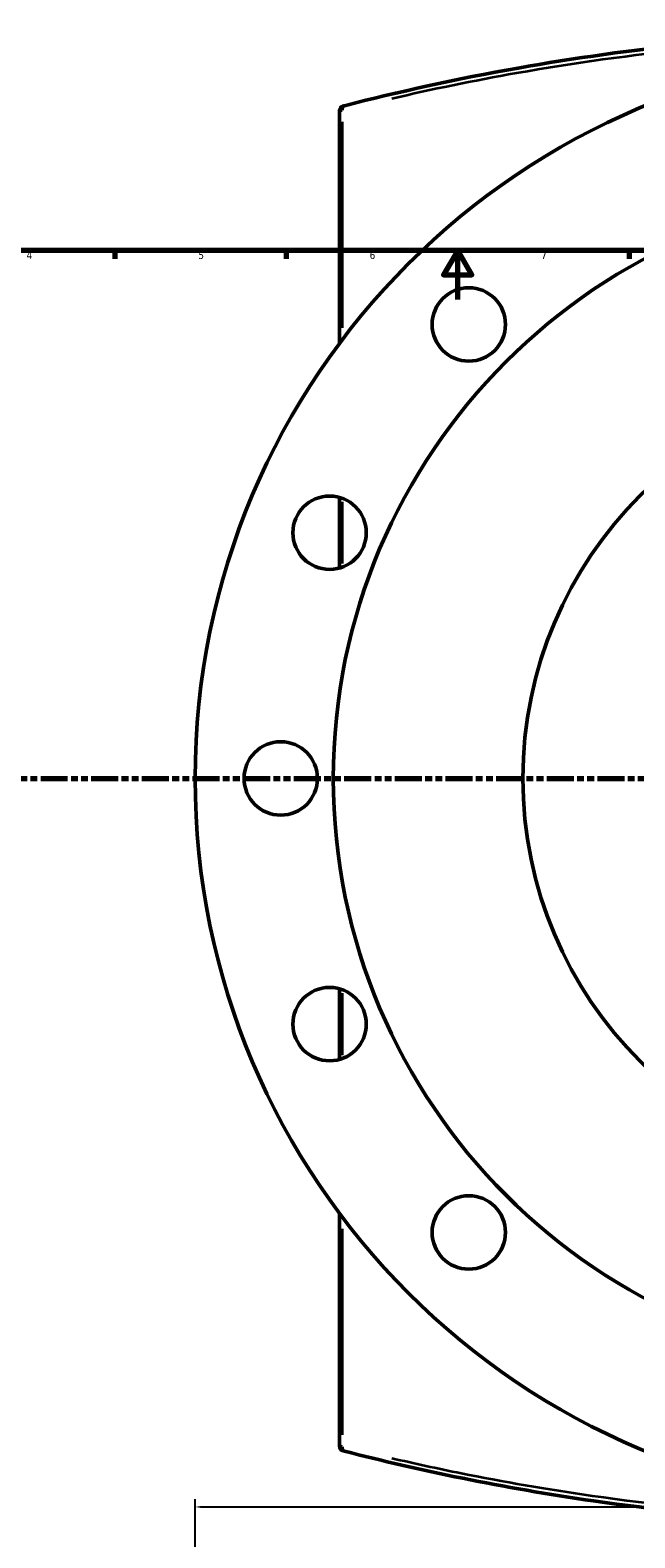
# Model space of a CAD drawing. Header units: millimetres. Extents: x -456 to 1880, y -1245 to 1617.
# Tile 7 of 12: x 246 to 493, y -506 to 110. Entities that reach past the tile are written whole.
import ezdxf

# ---------------------------------------------------------------- set-up
doc = ezdxf.new("R2010")
doc.units = ezdxf.units.MM
doc.linetypes.add('DOUBLE_DASH_CHAIN', pattern=[1.2403, 0.6614, -0.0827, 0.1654, -0.0827, 0.1654, -0.0827])
for name, color, linetype, lineweight in [('Border (ANSI)', 7, 'Continuous', 70), ('Dimension (ANSI)', 7, 'Continuous', 25), ('Section Line (ANSI)', 7, 'DOUBLE_DASH_CHAIN', 70), ('Visible (ANSI)', 7, 'Continuous', 50), ('Visible Narrow (ANSI)', 7, 'Continuous', 35)]:
    doc.layers.add(name, color=color, linetype=linetype, lineweight=lineweight)
doc.styles.add('Note Text (ANSI)', font='tahoma.ttf')
doc.dimstyles.new('Default - mm (ANSI)', dxfattribs={"dimtxt": 3.048, "dimasz": 2.5, "dimexe": 3.175, "dimexo": 1.6002, "dimgap": 0.8, "dimtad": 0, "dimtoh": 1, "dimrnd": 1e-08, "dimzin": 4, "dimdsep": 46, "dimtxsty": 'Note Text (ANSI)', "dimcen": 0.09, "dimdle": 10, "dimclrd": 256, "dimclre": 256, "dimclrt": 256, "dimadec": 1, "dimazin": 1, "dimtfac": 1, "dimtofl": 0, "dimtmove": 0, "dimatfit": 3, "dimfxl": 1, "dimtolj": 1, "dimtzin": 4, "dimlwd": -1, "dimlwe": -1, "dimarcsym": 0})

# ---------------------------------------------------------------- blocks, each defined once
blk = doc.blocks.new('Borders Default Border')
at = {"layer": 'Border (ANSI)'}
for p, q in [((280.33, 20), (280.33, 16.55)), ((350.42, 20), (350.42, 16.55)), ((490.58, 20), (490.58, 16.55))]:
    blk.add_line(p, q, dxfattribs=at)
at = {"layer": 'Border (ANSI)', "flags": 128}
for points in [[(20, 20), (20, 574), (821, 574), (821, 20), (20, 20)], [(420.5, 0), (420.5, 20), (414.73, 10), (426.27, 10), (420.5, 20)]]:
    blk.add_lwpolyline(points, dxfattribs=at)
at = {"layer": 'Border (ANSI)', "color": 230, "true_color": 0xff0080, "char_height": 3.05, "attachment_point": 7, "style": 'Note Text (ANSI)'}
for s, insert in [('4', (244.23, 16.55)), ('5', (314.48, 16.49)), ('6', (384.49, 16.49)), ('7', (454.6, 16.55))]:
    blk.add_mtext(s, dxfattribs=dict(at, insert=insert))
blk = doc.blocks.new('2dTransSection0')
at = {"layer": 'Section Line (ANSI)', "linetype": 'DOUBLE_DASH_CHAIN', "ltscale": 16.679235}
blk.add_line((84.51, -195.84), (1233.39, -195.84), dxfattribs=at)
blk = doc.blocks.new('*D11')
at = {"layer": 'Defpoints', "color": 0, "transparency": 16777216}
for p in [(908.13, -493.7), (313.13, -650.68), (908.13, -650.68)]:
    blk.add_point(p, dxfattribs=at)
at = {"layer": 'Dimension (ANSI)', "transparency": 16777216}
for p, q in [((313.13, -649.08), (313.13, -490.52)), ((908.13, -649.08), (908.13, -490.52)), ((315.63, -493.7), (603.69, -493.7)), ((905.63, -493.7), (617.58, -493.7))]:
    blk.add_line(p, q, dxfattribs=at)
for points in [[(315.63, -493.28), (315.63, -494.12), (313.13, -493.7)], [(905.63, -493.28), (905.63, -494.12), (908.13, -493.7)]]:
    blk.add_solid(points, dxfattribs=at)
at = {"layer": 'Dimension (ANSI)', "color": 230, "true_color": 0xff0080, "transparency": 16777216, "insert": (604.49, -492.11), "char_height": 3.048, "attachment_point": 1, "style": 'Note Text (ANSI)'}
blk.add_mtext('\\A1;595.00', dxfattribs=at)
blk = doc.blocks.new('*D14')
at = {"layer": 'Defpoints', "color": 0, "transparency": 16777216}
for p in [(805.88, -54.56), (415.39, -337.12)]:
    blk.add_point(p, dxfattribs=at)
at = {"layer": 'Dimension (ANSI)', "transparency": 16777216}
for p, q in [((773.98, -77.64), (803.85, -56.03)), ((777.2, -77.64), (773.98, -77.64))]:
    blk.add_line(p, q, dxfattribs=at)
blk.add_solid([(803.61, -55.69), (804.09, -56.36), (805.88, -54.56)], dxfattribs=at)
at = {"layer": 'Dimension (ANSI)', "color": 230, "true_color": 0xff0080, "transparency": 16777216, "insert": (778, -76), "char_height": 3.048, "attachment_point": 1, "style": 'Note Text (ANSI)'}
blk.add_mtext('\\A1;∅482.00', dxfattribs=at)
blk = doc.blocks.new('*D15')
at = {"layer": 'Defpoints', "color": 0, "transparency": 16777216}
for p in [(878.15, -65.68), (343.12, -326)]:
    blk.add_point(p, dxfattribs=at)
at = {"layer": 'Dimension (ANSI)', "transparency": 16777216}
for p, q in [((916.66, -46.94), (880.39, -64.59)), ((919.88, -46.94), (916.66, -46.94)), ((610.54, -195.84), (610.72, -195.84)), ((610.63, -195.93), (610.63, -195.75))]:
    blk.add_line(p, q, dxfattribs=at)
blk.add_solid([(880.21, -64.21), (880.58, -64.96), (878.15, -65.68)], dxfattribs=at)
at = {"layer": 'Dimension (ANSI)', "color": 230, "true_color": 0xff0080, "transparency": 16777216, "insert": (920.68, -45.3), "char_height": 3.048, "attachment_point": 1, "style": 'Note Text (ANSI)'}
blk.add_mtext('\\A1;∅595.00', dxfattribs=at)

msp = doc.modelspace()

# ---------------------------------------------------------------- linework, layer by layer
at = {"layer": 'Visible (ANSI)'}
for p, q in [((372.131, 77.109), (372.131, -18.012)), ((372.131, -80.937), (372.131, -109.84)), ((372.131, -281.846), (372.131, -310.749)), ((372.131, -373.674), (372.131, -468.795))]:
    msp.add_line(p, q, dxfattribs=at)
for centre, radius in [((610.631, -195.843), 297.5), ((610.631, -195.843), 241), ((425.016, -10.228), 15), ((610.631, -195.843), 163.5), ((368.113, -95.389), 15), ((348.131, -195.843), 15), ((368.113, -296.297), 15), ((425.016, -381.459), 15)]:
    msp.add_circle(centre, radius, dxfattribs=at)
for centre, start, end in [((374.131, 77.109), 104.481487, 180), ((374.131, -468.795), 180, 255.518513)]:
    msp.add_arc(centre, 2, start, end, dxfattribs=at)
for points, knots in [([(847.074, 79.189), (831.938, 83.089), (815.766, 86.854), (781.691, 93.754), (763.787, 96.888), (720.594, 103.085), (694.799, 105.78), (643.089, 108.942), (617.217, 109.483), (566.272, 108.455), (541.2, 106.926), (492.029, 102.038), (467.966, 98.643), (419.737, 90.093), (395.894, 84.781), (374.188, 79.189)], [0, 0, 0, 0, 6.0188599, 6.0188599, 12.0377197, 12.0377197, 20.0310502, 20.0310502, 27.7406239, 27.7406239, 35.3059746, 35.3059746, 43.0308557, 43.0308557, 51.6618551, 51.6618551, 51.6618551, 51.6618551]), ([(374.188, 79.189), (374.139, 79.177), (374.092, 79.164), (373.886, 79.112), (373.764, 79.08), (373.653, 79.051), (373.631, 79.046), (373.631, 79.046)], [0, 0, 0, 0, 0.01975867, 0.01975867, 0.09164285, 0.09164285, 0.13657047, 0.13657047, 0.13657047, 0.13657047]), ([(373.631, -470.732), (373.631, -470.732), (373.64, -470.734), (373.688, -470.746), (373.741, -470.76), (373.908, -470.803), (374.036, -470.836), (374.188, -470.875)], [0, 0, 0, 0, 0.02925923, 0.02925923, 0.076074, 0.076074, 0.13657047, 0.13657047, 0.13657047, 0.13657047]), ([(374.188, -470.875), (389.325, -474.775), (405.496, -478.54), (439.572, -485.44), (457.475, -488.574), (500.669, -494.771), (526.463, -497.467), (578.174, -500.629), (604.046, -501.169), (654.991, -500.141), (680.063, -498.613), (729.234, -493.724), (753.297, -490.329), (801.526, -481.779), (825.369, -476.467), (847.074, -470.875)], [0, 0, 0, 0, 6.0188772, 6.0188772, 12.0377545, 12.0377545, 20.031061, 20.031061, 27.740655, 27.740655, 35.3060035, 35.3060035, 43.0309202, 43.0309202, 51.6618551, 51.6618551, 51.6618551, 51.6618551])]:
    msp.add_open_spline(points, degree=3, knots=knots, dxfattribs=at)
at = {"layer": 'Visible Narrow (ANSI)'}
for p, q in [((373.405, -11.637), (373.405, 72.574)), ((373.405, -108.02), (373.405, -82.757)), ((373.405, -308.929), (373.405, -283.666)), ((373.405, -464.26), (373.405, -380.049))]:
    msp.add_line(p, q, dxfattribs=at)
for centre, major_axis, start_param, end_param in [((374.687, 77.253), (-0.499, 1.937), 0.0705076, 1.3396448), ((374.687, -468.939), (-0.499, -1.937), 4.9435405, 6.2126777)]:
    msp.add_ellipse(centre, major_axis=major_axis, ratio=0.6289769, start_param=start_param, end_param=end_param, dxfattribs=at)
for points, knots in [([(393.52, 82.174), (409.646, 85.934), (426.747, 89.481), (467.494, 96.665), (491.636, 100.053), (540.97, 104.931), (566.125, 106.456), (617.238, 107.482), (643.197, 106.943), (695.078, 103.788), (720.958, 101.098), (764.295, 94.914), (782.257, 91.786), (809.11, 86.378), (818.584, 84.311), (827.744, 82.174)], [-49.0787623, -49.0787623, -49.0787623, -49.0787623, -43.0308557, -43.0308557, -35.3059746, -35.3059746, -27.7406239, -27.7406239, -20.0310502, -20.0310502, -12.0377197, -12.0377197, -6.0188599, -6.0188599, -2.5830928, -2.5830928, -2.5830928, -2.5830928]), ([(372.135, 77.11), (372.148, 77.111), (372.196, 77.117), (372.435, 77.143), (372.714, 77.175), (373.149, 77.224), (373.218, 77.232), (373.289, 77.24)], [-0.12974194, -0.12974194, -0.12974194, -0.12974194, -0.09164285, -0.09164285, -0.01975867, -0.01975867, -0.00682852, -0.00682852, -0.00682852, -0.00682852]), ([(373.289, -468.926), (372.992, -468.892), (372.74, -468.864), (372.381, -468.823), (372.261, -468.81), (372.162, -468.799), (372.142, -468.796), (372.135, -468.796)], [-0.12974194, -0.12974194, -0.12974194, -0.12974194, -0.076074, -0.076074, -0.02925923, -0.02925923, -0.00682852, -0.00682852, -0.00682852, -0.00682852]), ([(827.743, -473.86), (811.617, -477.62), (794.516, -481.167), (753.769, -488.351), (729.627, -491.739), (680.293, -496.617), (655.138, -498.142), (604.024, -499.168), (578.066, -498.629), (526.185, -495.474), (500.304, -492.784), (456.968, -486.6), (439.005, -483.473), (412.153, -478.064), (402.678, -475.997), (393.518, -473.86)], [-49.0787623, -49.0787623, -49.0787623, -49.0787623, -43.0309202, -43.0309202, -35.3060035, -35.3060035, -27.740655, -27.740655, -20.031061, -20.031061, -12.0377545, -12.0377545, -6.0188772, -6.0188772, -2.5830928, -2.5830928, -2.5830928, -2.5830928])]:
    msp.add_open_spline(points, degree=3, knots=knots, dxfattribs=at)

# ---------------------------------------------------------------- block references
msp.add_blockref('Borders Default Border', (0, 0))
at = {"layer": 'Section Line (ANSI)'}
msp.add_blockref('2dTransSection0', (0, 0), dxfattribs=at)

# ---------------------------------------------------------------- dimensions: what is measured, and where the dimension line sits
at = {"layer": 'Dimension (ANSI)'}
for p1, p2, picture, middle in [((343.116, -326.005), (878.146, -65.681), '*D15', (928.525, -46.94)), ((415.386, -337.125), (805.876, -54.561), '*D14', (785.844, -77.64))]:
    dim = msp.add_diameter_dim_2p(p1=p1, p2=p2, dimstyle='Default - mm (ANSI)', override={"dimtih": 1, "dimdec": 2, "dimlfac": 1, "dimtp": 0, "dimtm": 0, "dimtdec": 2}, dxfattribs=at)
    dim.commit()
    dim.dimension.update_dxf_attribs({"geometry": picture, "text_midpoint": middle, "dimtype": 163})
dim = msp.add_linear_dim(base=(908.131, -493.699), p1=(313.131, -650.682), p2=(908.131, -650.682), dimstyle='Default - mm (ANSI)', override={"dimtoh": 0, "dimdec": 2, "dimtp": 0, "dimtm": 0, "dimtdec": 2, "dimatfit": 1}, dxfattribs=at)
dim.commit()
dim.dimension.update_dxf_attribs({"geometry": '*D11', "text_midpoint": (610.631, -493.699), "dimtype": 160})

doc.saveas('drawing.dxf')
